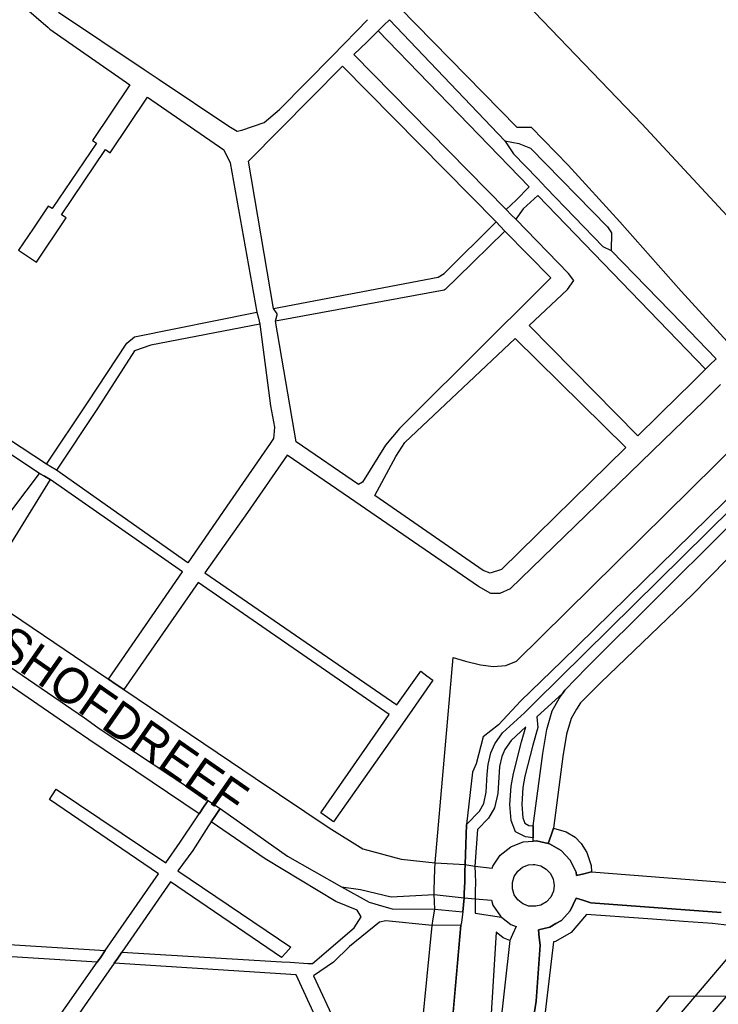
# Model space of a CAD drawing. Header units: metres. Extents: x 89872 to 99175, y 455036 to 468911.
# Tile 27 of 196: x 91217 to 91513, y 462793 to 463211. Entities that reach past the tile are written whole.
import ezdxf
from ezdxf.enums import TextEntityAlignment as Align

# ---------------------------------------------------------------- set-up
doc = ezdxf.new("R2010")
doc.units = ezdxf.units.M
for name, color, linetype in [('Gemeentegrenzen', 7, 'KG-GEMEENTE'), ('Spoorbaandeel', 10, 'Continuous'), ('Straatnamen doorgaand', 7, 'Continuous'), ('Wegdeel doorgaand', 1, 'Continuous')]:
    doc.layers.add(name, color=color, linetype=linetype)
doc.layers.add('Waterdeel', color=7, linetype='Continuous', true_color=0x00aaff)
doc.layers.add('Wegdeel', color=7, linetype='Continuous', true_color=0x9a9a9a)
doc.linetypes.add('KG-GEMEENTE', pattern='A,1,-2.25,[5,NLCS.SHX,S=1,R=0,X=0,Y=0],-2.25', length=5.5)

msp = doc.modelspace()

# ---------------------------------------------------------------- linework, layer by layer
at = {"layer": 'Gemeentegrenzen', "flags": 128}
msp.add_lwpolyline([(91985.81, 461811.85), (91972.57, 462039.53), (91971.6, 462056.3), (91967.49, 462128.63), (91962.83, 462210.97), (91960.34, 462254.93), (91958.38, 462287.72), (91957.54, 462303.5), (91953.25, 462376.82), (91949.07, 462450.57), (91945.57, 462510.65), (91945.53, 462511.41), (91944.05, 462536.8), (91939.65, 462613.05), (91939.1, 462623.35), (91938.57, 462631.45), (91938.23, 462636.98), (91937.67, 462642.89), (91936.85, 462652.09), (91936.52, 462654.38), (91935.98, 462657.99), (91935.33, 462663.56), (91934.45, 462669.41), (91933.8, 462674.81), (91933.05, 462679.59), (91932.12, 462684.85), (91931.02, 462690.8), (91930.09, 462696.64), (91928.92, 462701.54), (91927.67, 462706.73), (91926.53, 462711.8), (91925.24, 462717.4), (91923.73, 462722.43), (91922.33, 462727.7), (91920.92, 462732.71), (91919.31, 462738.23), (91915.52, 462749.56), (91913.84, 462754.96), (91910.59, 462763.16), (91900, 462756.63), (91894.27, 462753.1), (91893.41, 462752.56), (91893.08, 462752.35), (91884, 462746.62), (91876.06, 462741.71), (91871.9, 462739.14), (91859.4, 462731.41), (91857.07, 462730.38), (91854.17, 462729.67), (91840.7, 462727.72), (91801.69, 462720.65), (91743.12, 462709.89), (91742.28, 462716.24), (91723.98, 462713.51), (91721.47, 462713.14), (91720.03, 462712.92), (91719.53, 462715.26), (91717.01, 462726.9), (91710.31, 462748.15), (91708.08, 462760.41), (91708.41, 462802.88), (91701.05, 462801.8), (91700.15, 462801.67), (91694.18, 462809.59), (91686.69, 462814.41), (91673.3, 462814.88), (91656.6, 462811.35), (91643.73, 462809.01), (91625.38, 462808.56), (91618.79, 462800.58), (91616.38, 462798.02), (91547.8, 462797.16), (91535.89, 462797.01), (91533.97, 462796.98), (91532.91, 462796.98), (91492.23, 462796.74), (91467.4, 462766.42), (91427.24, 462713.3), (91393.47, 462668.65), (91384.92, 462657.34), (91345.12, 462601.61), (91322.75, 462570.28), (91311.3, 462554.1), (91298.16, 462535.1), (91240.59, 462451.23), (91199.39, 462390.97), (91179.79, 462362.29), (91160.33, 462333.57), (91116.85, 462270.02), (91100.95, 462246.71), (91075.23, 462209.11), (91051.88, 462174.92), (91033.16, 462147.46), (91019.52, 462127.52), (90993.15, 462089.17), (90959.24, 462039.53), (90924.92, 461989.3), (90854.66, 461891.45), (90848.48, 461882.28), (90843.78, 461875.03), (90834.61, 461861.6), (90817.06, 461835.96), (90811.97, 461836.6), (90802.84, 461837.74), (90801.07, 461837.96), (90760.92, 461842.97), (90699.32, 461850.65), (90696.92, 461850.95), (90695.83, 461851.08), (90678.28, 461853.27), (90675.91, 461853.57), (90672.92, 461853.94), (90670.47, 461854.25), (90666.84, 461854.7), (90664.35, 461855.01), (90664.01, 461855.05), (90609.06, 461861.91), (90479.28, 461799.79), (90472.29, 461804.82), (90462.06, 461812.15), (90453.36, 461818.46), (90438.82, 461828.9), (90419.02, 461844.35), (90421.38, 461847.24), (90429.77, 461949.31), (90429.54, 461950.1), (90406.8, 462028.72), (90405.32, 462036.59), (90404.76, 462039.53), (90393.73, 462098.21), (90392.3, 462105.79), (90384.04, 462159.12), (90392.42, 462305.56), (90391.99, 462305.98), (90370.47, 462327.07), (90399.99, 462360.63), (90422.7, 462386.62), (90434.72, 462401.41), (90436.55, 462403.6), (90435.45, 462404.75), (90419.84, 462421.08), (90403.64, 462438.52), (90393.79, 462449.24), (90393.71, 462449.33), (90386.15, 462467.2), (90374.47, 462495.6), (90363.46, 462525.49), (90355.96, 462545.83), (90348.73, 462563.94), (90333.81, 462601.31), (90333.12, 462603.04), (90318.97, 462638.48), (90318.87, 462638.7), (90313.58, 462651.96), (90281.92, 462735.54), (90267.14, 462773.68), (90265.29, 462797.2), (90265.01, 462800.73), (90264.77, 462803.83), (90264.66, 462805.22), (90240.77, 462869.48), (90208.47, 462948.15), (90171.15, 463039.41), (90171.1, 463039.53), (90162.16, 463061.39), (90153.37, 463082.88), (90133.53, 463130.56), (90133.48, 463130.7), (90126.29, 463147.97), (90105.85, 463197.09), (90105.84, 463197.12), (90102.3, 463205.62), (90099.75, 463211.73), (90114.01, 463299.45), (90115.39, 463307.17), (90116.59, 463313.87), (90117.35, 463318.08), (90126.99, 463371.94), (90167.36, 463420.21), (90209.48, 463471.04), (90213.6, 463476.02), (90245.14, 463510.53), (90303.59, 463572.17), (90304.37, 463573), (90450.55, 463727.19), (90461.14, 463738.35), (90463.31, 463740.64), (90464.72, 463742.71), (90536.27, 463847.55), (90538.65, 463851.04), (90562.43, 463885.88), (90582.05, 463914.68), (90599.47, 463940.24), (90600.86, 463942.28), (90601.04, 463942.55), (90640.85, 464000.98), (90667.03, 464039.53), (90691.97, 464076.25), (90692.05, 464076.37), (90694.18, 464079.51), (90701.12, 464089.5), (90701.18, 464089.58), (90702.2, 464091.09), (90703.4, 464092.85), (90714.67, 464109.44), (90725.77, 464125.78), (90726.72, 464127.19), (90740.2, 464147.04), (90762.73, 464180.92), (90765.08, 464184.57), (90771, 464193.76), (90771.42, 464193.23), (90806.89, 464250.06), (90799.19, 464267.98), (90793.58, 464280.07), (90804.61, 464284.92), (90803.81, 464286.83), (90821.67, 464318.03), (90833.48, 464340.07), (90842.17, 464363.91), (90849.47, 464388.53), (90850.9, 464396.71), (90858.13, 464437.99), (90858.63, 464440.87), (90862.59, 464497.94), (90866.13, 464525.28), (90871.25, 464551.16), (90878.53, 464576.98), (90885.23, 464600.76), (90894.69, 464624.16), (90916.23, 464670.78), (90923.29, 464685), (90927.38, 464693.22), (90938.43, 464709.97), (90941.09, 464714), (90957.05, 464733.72), (90973.35, 464753.19), (90989.85, 464772.53), (91044.92, 464827.73), (91063.03, 464849.21), (91079.63, 464871.08), (91092.42, 464893.28), (91103.51, 464916.81), (91112.67, 464940.33), (91120.29, 464963.85), (91127, 464987.97), (91139, 465039.53), (91144.01, 465061.06), (91152.55, 465098.5), (91157.84, 465121.7), (91161.11, 465136.01), (91167.76, 465165.19), (91172.72, 465186.93), (91274.16, 465169.82), (91278.87, 465168.92), (91306.94, 465164.19), (91332.25, 465159.92), (91370.23, 465153.71), (91556.5, 465122.29), (91557.9, 465122.05), (91558.32, 465121.98), (91871.9, 465069.08), (91922.03, 465060.62), (92028.58, 465042.86), (92029.05, 465042.78), (92039.59, 465041.01), (92042.01, 465042.88), (92058.73, 465054.97), (92061.16, 465057.23), (92072.53, 465074.55), (92088.56, 465098.55), (92080.97, 465168.59), (92067.81, 465290.11), (92105.28, 465350.83), (92113.42, 465364.09), (92113.85, 465364.8), (92156.87, 465434.93), (92230.87, 465530.04), (92308.96, 465565.35), (92325.03, 465572.62), (92358.36, 465534.34), (92375.52, 465545.73), (92376.91, 465547.36), (92384.66, 465556.46), (92397.29, 465571.45), (92416.04, 465593.91), (92432.88, 465613.69), (92464.88, 465651.21), (92497.86, 465688.87), (92505.83, 465697.44), (92511.57, 465704.12), (92521.66, 465716.37), (92529.98, 465726.8), (92537.61, 465736.36), (92552.63, 465755.02), (92556.4, 465759.68), (92562.83, 465767.63), (92569.99, 465776.31), (92574, 465780.59), (92577.23, 465784.05), (92588.96, 465795.43), (92608.34, 465813.96), (92622.92, 465827.43), (92631.95, 465835.5), (92640.36, 465842.9), (92646.72, 465848.4), (92649.67, 465851.09), (92655.38, 465856.57), (92659.68, 465860.77), (92669.91, 465871.24), (92675.75, 465876.86), (92679.79, 465880.73), (92688.17, 465888.52), (92695.01, 465895.69), (92697.26, 465898.27), (92704.75, 465907.62), (92710.44, 465915.75), (92715.48, 465923.91), (92725.57, 465940.5), (92746.28, 465971.18), (92753.8, 465982.23), (92759.43, 465990.23), (92765.7, 465998.94), (92769.21, 466003.16), (92773.77, 466008.49), (92780.83, 466016.17), (92794.83, 466030.97), (92802.6, 466039.51), (92802.62, 466039.53), (92809.88, 466047.53), (92816.37, 466054.82), (92821.82, 466061.33), (92828.63, 466069.34), (92835.92, 466079.06), (92842.64, 466088.4), (92855.4, 466105.33), (92855.72, 466105.42), (92856.2, 466105.49), (92856.58, 466105.48), (92857, 466105.46), (92857.27, 466105.4), (92857.62, 466105.29), (92857.92, 466105.17), (92858.19, 466105.04), (92858.49, 466104.84), (92859.04, 466104.43), (92861.97, 466101.77), (92865.72, 466098.37), (92920.24, 466048.9), (92924.01, 466045.52), (92930.57, 466039.62), (92998.61, 466101.64), (93005.84, 466108.13), (93007.72, 466106.77), (93009.32, 466105.61), (93030.87, 466090.03), (93065.85, 466064.82), (93100.67, 466039.53), (93102.63, 466038.11), (93109.36, 466033.25), (93110.1, 466034.21), (93306.23, 465895.87), (93359.76, 465857.43), (93435.05, 465802.05), (93442.08, 465801.87), (93443.29, 465801.85), (93453.92, 465801.63), (93457.86, 465939.66), (93469.43, 465939.2), (93472.19, 465939.09), (93475.38, 465938.96), (93481.54, 465938.72), (93483.27, 465938.65), (93484.14, 465938.62), (93485.57, 465938.11), (93486.41, 465937.57), (93494.85, 465922.09), (93504.14, 465904.63), (93508.62, 465897.95), (93513.13, 465894.34), (93520.95, 465889.78), (93530.99, 465883.82), (93532.52, 465882.69), (93535.59, 465878.57), (93538.2, 465872.98), (93542.8, 465865.6), (93545.32, 465862.19), (93550.73, 465857.44), (93558, 465851.82), (93581.85, 465842.2), (93589.8, 465836.36), (93596, 465832.33), (93604.61, 465824.42), (93611.17, 465817.58), (93626.64, 465799), (93639.91, 465783.23), (93651.14, 465769.83), (93670.29, 465745.71), (93684.46, 465727.85), (93694.85, 465714.77), (93712.32, 465692.69), (93728.2, 465671.99), (93747.98, 465645.79), (93761.04, 465629.12), (93766.29, 465628.08), (93771.39, 465626.55), (93776.82, 465625.79), (93788.1, 465624.27), (93792.4, 465621.55), (93838.86, 465642.65), (93852.5, 465660.67), (93871.9, 465686.31), (93875.58, 465691.17), (93878.32, 465694.79), (93890.16, 465710.98), (93902.12, 465728.33), (93905.89, 465733.99), (93919.17, 465753.96), (93935.19, 465778.88), (93943.9, 465792.43), (93948.65, 465800.04), (93970.06, 465836.53), (93970.54, 465837.4), (93971.35, 465838.89), (93989.07, 465871.24), (93993.85, 465879.98), (94010.83, 465914.78), (94036.3, 465967.7), (94036.96, 465969.06), (94053.84, 466007.74), (94056.01, 466013.14), (94057.82, 466017.96), (94065.93, 466039.53), (94071.93, 466055.52), (94073.83, 466060.66), (94078.67, 466074.57), (94085.46, 466094.06), (94093.55, 466118.42), (94094.92, 466122.53), (94102.3, 466146.15), (94103.67, 466150.8), (94110.42, 466174.94), (94113.71, 466186.71), (94121.68, 466216.88), (94125.59, 466232.1), (94127.77, 466240.59), (94137.96, 466288.64), (94144.53, 466331.52), (94144.93, 466334.98), (94145.41, 466339.09), (94145.82, 466342.66), (94151.42, 466390.75), (94153.23, 466390.7), (94157.6, 466460.9), (94159.9, 466526.21), (94159.35, 466560.42), (94158.49, 466578.41), (94170.96, 466578.54), (94209.06, 466578.94), (94214.84, 466579), (94215.89, 466579.01), (94219.52, 466579.05), (94240.71, 466579.18), (94241.51, 466579.18), (94263.35, 466579.32), (94263.77, 466579.32), (94282.32, 466579.43), (94323.27, 466579.65), (94379.32, 466580.31), (94401.36, 466585.53), (94402.65, 466586.01), (94419.81, 466593.87), (94424.57, 466597.31), (94434.77, 466604.54), (94443.71, 466610.91), (94446.73, 466613.07), (94447.21, 466613.41), (94452.88, 466617.46), (94455.64, 466618.85), (94468.76, 466625.48), (94489.19, 466633.87), (94509.41, 466639.35), (94528.78, 466642.95), (94558.66, 466645.13), (94568.59, 466644.46), (94591.46, 466642.45), (94597.53, 466641.07), (94607.95, 466639.18), (94627.5, 466635), (94700, 466615.5), (94735, 466606.5), (94916, 466566.5), (94919.73, 466565.74), (94955, 466558.5), (94960.94, 466557.34), (94964.2, 466556.71), (94965.83, 466558.34), (94967.61, 466560.24), (95049.67, 466540.64), (95076.19, 466534.31), (95121, 466523.72), (95162.95, 466513.62), (95181.07, 466509.25), (95206.54, 466503.31), (95252.02, 466491.75), (95295.53, 466480.7), (95302.45, 466479.13), (95324.97, 466472.76), (95370.65, 466460.17), (95399.23, 466452.31), (95479.68, 466427.72), (95495.6, 466422.85), (95497.02, 466422.44), (95500.31, 466421.48), (95521.54, 466414.36), (95521.72, 466414.3), (95578.37, 466395.31), (95578.38, 466395.16), (95578.82, 466390.43), (95579.2, 466386.47), (95579.25, 466385.66), (95579.74, 466378.15), (95579.76, 466373.01), (95579.77, 466370.42), (95579.73, 466368.56), (95579.7, 466366.73), (95579.55, 466358.34), (95579.25, 466356.16), (95579.19, 466355.76), (95578.88, 466353.52), (95578.85, 466353.31), (95576.38, 466342.92), (95574.98, 466330.93), (95574.45, 466318.83), (95574.73, 466296.11), (95575.17, 466266.8), (95575.16, 466263.45), (95574.33, 466256.64), (95572.45, 466246.32), (95570.27, 466235.69), (95567.02, 466224.62), (95557.98, 466194.3), (95552.98, 466177.27), (95549.34, 466166.34), (95547.1, 466160.72), (95545.34, 466154.12), (95542, 466138.28), (95539.78, 466125.62), (95539.36, 466123.58), (95537.12, 466114.76), (95535.79, 466105.96), (95534.78, 466098.22), (95534.13, 466088.41), (95533.79, 466082.76), (95533.54, 466078.91), (95530.66, 466058.4), (95529.12, 466043.77), (95528.98, 466039.53), (95528.97, 466039.12), (95530.32, 466010.37), (95530.62, 466007.24), (95531.17, 466003.97), (95531.78, 466000.6), (95540.13, 465977.94), (95544.77, 465965.04), (95546.23, 465960.02), (95549.07, 465951.74), (95550.04, 465947.53), (95550.97, 465942.66), (95552.42, 465934.03), (95552.68, 465931.95), (95553.53, 465925.61), (95554.12, 465921.5), (95556.73, 465908.18), (95558.94, 465897.06), (95560.33, 465890.16), (95561.4, 465883.69), (95562.18, 465878.87), (95562.57, 465875.79), (95562.89, 465866.79), (95563.3, 465854.63), (95563.55, 465848.28), (95563.55, 465843.26), (95563.6, 465835.56), (95563.61, 465832.46), (95563.31, 465827.46), (95562.96, 465822.22), (95562.3, 465816.61), (95561.77, 465812.67), (95560.32, 465803.53), (95559.52, 465798.89), (95558.78, 465795.56), (95553.78, 465772.56), (95551.91, 465764.15), (95550.5, 465757.21), (95548.74, 465750.32), (95547.3, 465744.37), (95546.46, 465740.94), (95543.92, 465732.87), (95540.23, 465722.02), (95539.71, 465720.56), (95539.09, 465716.02), (95538.47, 465711.26), (95536.77, 465702.24), (95527.92, 465670.67), (95527.84, 465668.95), (95527.7, 465667.03), (95528.82, 465658.18), (95531.91, 465635.75), (95537.16, 465601.96), (95537.52, 465600), (95537.96, 465597.87), (95540.35, 465589.87), (95543.94, 465578.1), (95546.47, 465570.53), (95553.13, 465554.75), (95567.64, 465520.24), (95573.21, 465505.84), (95574.45, 465501.86), (95575.55, 465498.07), (95576.32, 465494.08), (95576.62, 465490.2), (95576.79, 465485.95), (95576.96, 465481.99), (95576.94, 465478.22), (95576.51, 465474.48), (95576.09, 465472.29), (95575.37, 465469.6), (95574.08, 465465.33), (95572.6, 465461.08), (95571.42, 465458.18), (95570.11, 465455.28), (95568.34, 465451.92), (95565.89, 465448.07), (95565.58, 465447.53), (95562.52, 465440.39), (95559.07, 465433.06), (95540.84, 465399.48), (95523.65, 465368.23), (95516.81, 465356.01), (95511.85, 465347.89), (95492.52, 465317.33), (95486.36, 465307.5), (95480.59, 465297.94), (95479.77, 465296.75), (95477.89, 465294.01), (95477.47, 465293.39), (95474.71, 465289.14), (95468.37, 465278.85), (95458.8, 465263.96), (95447.6, 465249.33), (95444.94, 465246.39), (95423.24, 465225.43), (95398.04, 465200.76), (95373.2, 465175.41), (95363.98, 465165), (95359.15, 465158.83), (95346.67, 465140.48), (95339.62, 465123.09), (95339.26, 465121.58), (95339.18, 465121.24), (95334.55, 465081.47), (95341.66, 465053.51), (95345.02, 465039.53), (95348.03, 465026.98), (95349.31, 465022.05), (95356.2, 465000), (95365.4, 464970.54), (95381.79, 464806.72), (95385.02, 464770.86), (95387.49, 464748.32), (95390.41, 464718.29), (95392.34, 464697.86), (95394.99, 464671.19), (95397.14, 464648.62), (95399.53, 464624.71), (95401.63, 464602.45), (95403.59, 464583.03), (95405.53, 464565.38), (95408.42, 464541.95), (95402.27, 464514.29), (95399.71, 464506.14), (95396, 464495.22), (95392.73, 464487.76), (95388.49, 464478.32), (95384.48, 464470.56), (95376.24, 464454.26), (95370.72, 464442.66), (95365.78, 464430.78), (95358.53, 464412.74), (95352.49, 464396.26), (95346.71, 464379.44), (95342.53, 464364.85), (95337.15, 464344.05), (95332.52, 464321.23), (95329.92, 464306.43), (95328.5, 464296.12), (95326.71, 464282.12), (95326, 464271.02), (95324.59, 464249.71), (95320.1, 464176.63), (95318.9, 464159.43), (95318.29, 464150), (95317.32, 464135.22), (95315.89, 464119.26), (95314.25, 464108.78), (95312.59, 464099.71), (95310.39, 464089.6), (95308.2, 464079.59), (95303.92, 464039.53), (95303.57, 464036.29), (95301.26, 464026.09), (95299.28, 464017.67), (95299.7, 464009.14), (95300.39, 464004.82), (95300.41, 464004.65), (95301.12, 464001.68), (95302.34, 463997.54), (95304.62, 463991.84), (95307.55, 463986.46), (95310.75, 463981.69), (95314.99, 463977.11), (95320.94, 463971.02), (95331.81, 463960.54), (95359.48, 463931.58), (95381.27, 463908.82), (95403.65, 463884.27), (95431.79, 463853.53), (95455.46, 463827.96), (95466.68, 463815.34), (95502.46, 463776.61), (95532.68, 463744.19), (95547.03, 463729.25), (95563.9, 463711.87), (95579.55, 463695.82), (95589.54, 463685.3), (95600.69, 463673.67), (95610.21, 463663.67), (95617.15, 463656.6), (95628.25, 463643.69), (95639.94, 463629.57), (95649.37, 463617.44), (95657.97, 463605.63), (95666.29, 463594.26), (95674.77, 463581.25), (95681.69, 463570.07), (95689.15, 463556.53), (95695.8, 463543.74), (95701.56, 463532.04), (95707.3, 463519.64), (95712.61, 463507.25), (95717.22, 463494.89), (95721.94, 463481.96), (95726.25, 463469.18), (95729.73, 463456.86), (95733.65, 463443.47), (95736.72, 463431.45), (95739.62, 463418.44), (95745.12, 463383.87), (95747.24, 463369.95), (95749.45, 463354.91), (95750.98, 463338.88), (95752.46, 463322.34), (95754.03, 463308.55), (95756.14, 463293.1), (95758.26, 463276.49), (95760.29, 463260.4), (95762.38, 463245.18), (95764.92, 463229.99), (95767.11, 463215.76), (95769.04, 463205.23), (95771.78, 463190.86), (95774.47, 463176.59), (95777.4, 463162.1), (95779.82, 463148.83), (95783.17, 463133.08), (95785.7, 463120.22), (95789.51, 463102.67), (95800.23, 463039.53), (95801.15, 463034.11), (95808.28, 462989.38), (95816.21, 462948.6), (95822.09, 462914.33), (95830.21, 462870.66), (95840.79, 462822.54), (95848.68, 462791.26), (95856.28, 462759.18), (95863, 462728.44), (95868.03, 462705.46), (95871.9, 462690.57), (95880.9, 462655.94), (95891.2, 462609.73), (95902.59, 462560.92), (95903.74, 462555.46), (95913.19, 462510.87), (95919.28, 462490.65), (95920.63, 462486.29), (95909.41, 462481.41), (95909.91, 462479.61), (95909.27, 462479.33), (95905.81, 462477.83), (95905.48, 462478.58), (95900.36, 462476.31), (95871.9, 462463.72), (95867.59, 462461.81), (95857.03, 462457.14), (95848.4, 462453.32), (95846.91, 462452.66), (95834.55, 462447.19), (95826.84, 462443.75), (95826.33, 462443.52), (95823.48, 462442.25), (95819.82, 462440.62), (95806.01, 462434.47), (95783.17, 462424.31), (95760.34, 462414.13), (95714.69, 462393.78), (95690.96, 462383.13), (95662.53, 462370.21), (95633.33, 462356.49), (95602.21, 462341.3), (95578.89, 462329.38), (95575.85, 462327.82), (95554.1, 462316.19), (95541.15, 462309.03), (95526.13, 462300.53), (95513.34, 462293.09), (95496.4, 462282.98), (95481.94, 462274.11), (95466.47, 462264.26), (95454.63, 462256.1), (95434.43, 462241.75), (95416.45, 462228.55), (95394.75, 462212.05), (95389.26, 462207.73), (95370.73, 462193.15), (95368.87, 462191.67), (95369.48, 462190.88), (95369.09, 462190.56), (95368.1, 462191.76), (95366.98, 462190.84), (95366.65, 462191.24), (95365.99, 462192.05), (95347.74, 462177.1), (95335.45, 462166.79), (95305.84, 462140.56), (95277.11, 462113.55), (95261.47, 462100.73), (95241.53, 462081.98), (95228.52, 462069.75), (95221.58, 462063.22), (95203.07, 462043.03), (95199.88, 462039.53), (95175.71, 462013.01), (95154.67, 461988.39), (95142.48, 461973.61), (95126.8, 461954.23), (95111.13, 461934.85), (95101.93, 461923.06), (95084.08, 461899.01), (95065.19, 461871.33), (95044.83, 461840.97), (95034.77, 461826.04), (95016.41, 461798.16), (94997.39, 461770.54), (94998.3, 461770.04), (95003.14, 461767.38), (95034.37, 461750.23), (95077.96, 461726.07), (95081.36, 461723.94), (95167.44, 461678.98), (95166.77, 461678.47), (95161.23, 461673.92), (95169.8, 461669.24), (95169.06, 461668.64), (95163.22, 461663.95), (95152.82, 461655.57), (95147.19, 461650.97), (95131.9, 461638.89), (95115.93, 461626.14), (95101.08, 461614.34), (95100.03, 461613.51), (95084.11, 461600.97), (95069.83, 461589.95), (95056.22, 461579.19), (95049.96, 461574.14), (95034.42, 461561.79), (95023.08, 461553.31), (95017.31, 461548.99), (94998.51, 461534.46), (94992.09, 461528.74), (94984.51, 461522.67), (94965.78, 461505.96), (94939.61, 461483.94), (94919.01, 461467.23), (94897.04, 461449.17), (94873.46, 461429.5), (94856.43, 461415.88), (94838.21, 461401.58), (94815.01, 461383.45), (94795.62, 461367.85), (94790.33, 461363.12), (94770.87, 461346.88), (94754.13, 461331.97), (94722.31, 461304.51), (94682.92, 461272.33), (94656.54, 461251.2), (94640.69, 461238.37), (94616.64, 461218.49), (94589.37, 461197.16), (94574.19, 461185.52), (94552.62, 461168.48), (94547.32, 461164.27), (94518.9, 461141.12), (94505.3, 461130.77), (94495.14, 461123.18), (94480.84, 461111.32), (94472.12, 461103.84), (94456.75, 461090.7), (94443.65, 461079.53), (94438.38, 461074.7), (94435.1, 461071.26), (94432.67, 461068.63), (94426.74, 461061.67), (94423.24, 461058.7), (94418.9, 461055.33), (94410.89, 461051.13), (94406.71, 461048.42), (94404.43, 461046.56), (94395.45, 461039.53), (94390.62, 461035.75), (94363.61, 461014.68), (94333.22, 460990.56), (94311.5, 460973.29), (94296.62, 460961.2), (94279.16, 460946.76), (94256.08, 460927.62), (94237.84, 460912.89), (94228.8, 460905.45), (94208.07, 460887.46), (94191.68, 460873.78), (94173.6, 460858.78), (94158.61, 460846.77), (94141.13, 460832.84), (94123.98, 460819.3), (94110.48, 460808.98), (94093.38, 460795.66), (94085.02, 460788.88), (94076.97, 460782.08), (94064.25, 460771.51), (94048.28, 460757.82), (94033.55, 460746.49), (94016.61, 460733.42), (93999.95, 460719.99), (93973.59, 460699.28), (93972.51, 460698.4), (93969.13, 460695.67), (93969.06, 460695.62), (93936.44, 460669.08), (93937.4, 460667.46), (93881.86, 460622.62), (93877.48, 460619.09), (93871.9, 460614.58), (93849.36, 460596.39), (93844.03, 460592.08), (93822.59, 460574.78), (93822, 460574.28), (93780.04, 460537.93), (93773.53, 460532.43), (93747.56, 460509.6), (93701.46, 460469.06), (93661.61, 460434.02), (93557.94, 460380.06), (93475.78, 460337.73), (93428.58, 460312.93), (93393.7, 460292.89), (93386.88, 460286.74), (93366.1, 460267.64), (93329.61, 460233.85), (93295.16, 460201.73), (93249.43, 460159.19), (93201.19, 460114.23), (93156.33, 460072.2), (93121.09, 460039.53), (93110.85, 460030.04), (93077.29, 459999.15), (93042.01, 459967.24), (93015.14, 459942.77), (93012.55, 459940.42), (92988.16, 459918.01), (92963.08, 459895.19), (92946.15, 459881.13), (92782.13, 459730.55), (92702.35, 459657.95), (92657.84, 459618.97), (92635.21, 459597.77), (92385.94, 459364.34), (92380.03, 459374.16), (92339.89, 459440.92), (92348.47, 459531.52), (92356.69, 459618.32), (92356.7, 459618.4), (92345.49, 459732.65), (92343.41, 459753.78), (92343.42, 459753.93), (92344.95, 459799.96), (92347.14, 459866.13), (92347.45, 459866.32), (92390.27, 459893), (92305.29, 460039.53), (92299.44, 460049.62), (92296.84, 460054.11), (92204.91, 460208.88), (92204.74, 460209.17), (92203.57, 460211.12), (92203.11, 460211.9), (92202.04, 460213.69), (92074.83, 460426.49), (92068.94, 460436.46), (92022.86, 460411.71), (91987.38, 460473), (91980.24, 460485.33), (91965.51, 460472.78), (91965.41, 460472.65), (91961.16, 460467.16), (91956.5, 460461.14), (91956.36, 460460.96), (91948.56, 460451.25), (91953.2, 460437.7), (91953.84, 460435.8), (91956.76, 460427.29), (91957.73, 460424.45), (91956.75, 460422.95), (91939.1, 460395.78), (91938.87, 460395.41), (91919.58, 460364.85), (91948.83, 460302.52), (91948.45, 460302.16), (91908.63, 460265.19), (91871.9, 460231.08), (91863.71, 460223.48), (91829.97, 460279.74), (91829.67, 460280.23), (91824.63, 460288.64), (91824.61, 460288.68), (91824.4, 460289.03), (91816.79, 460301.72), (91819.64, 460305.48), (91829.93, 460321.17), (91840.6, 460338.46), (91845.85, 460348.55), (91856.88, 460373.76), (91871.66, 460405.5), (91871.9, 460405.98), (91891.75, 460446.44), (91905.99, 460473.46), (91918.5, 460493.59), (91929.18, 460509.93), (91940.22, 460529), (91946.76, 460540.9), (91957.89, 460561.15), (91970.98, 460586.91), (91984.68, 460613.63), (91992.01, 460627.85), (92013.25, 460661.97), (92030.97, 460684.81), (92049.21, 460710.73), (92062.29, 460727.44), (92078, 460757.65), (92087.66, 460777.01), (92094.36, 460790.92), (92097.57, 460800.37), (92103.1, 460814.82), (92109.13, 460832.66), (92119.53, 460865.73), (92126.14, 460896.84), (92127.49, 460905.43), (92129.76, 460914.39), (92135.36, 460943.2), (92138.27, 460952.72), (92138.66, 460953.98), (92144.24, 460972.64), (92149.57, 460992.54), (92152.6, 461007.14), (92152.85, 461008.6), (92153.66, 461013.38), (92154.53, 461022.02), (92155.2, 461033.98), (92155.35, 461039.53), (92155.37, 461040.14), (92155.18, 461046.41), (92153.51, 461061.42), (92153.05, 461064.92), (92148.5, 461088.24), (92145.82, 461096.61), (92144.56, 461099.71), (92141.5, 461106.31), (92139.14, 461111.06), (92132.03, 461124.88), (92109.74, 461163.87), (92092.42, 461195.41), (92092.34, 461195.54), (92083.07, 461212.42), (92058.11, 461258.26), (92044.3, 461284.17), (92033.78, 461306.12), (92029.8, 461315.54), (92025.18, 461327.02), (92022.62, 461334.88), (92020.9, 461340.66), (92018.29, 461349.73), (92016.77, 461356.21), (92014.96, 461364.94), (92013.81, 461370.99), (92013.14, 461376.04), (92011.98, 461385.86), (92009.83, 461406.51), (92009.04, 461414.38), (92008.45, 461422), (92008.08, 461428.85), (92006.61, 461452.41), (92005.98, 461462.23), (92005.07, 461481.07), (92002.65, 461522.01), (92001.21, 461544.76), (91999.79, 461569.43), (91996.21, 461634.32), (91993.76, 461676.13), (91993.28, 461684.3), (91985.81, 461811.85)], close=True, dxfattribs=at)
at = {"layer": 'Spoorbaandeel', "color": 7, "lineweight": -3}
msp.add_lwpolyline([(91497.69, 462789.98), (91521.86, 462818.38), (91526.81, 462824.2), (91534.42, 462817.72), (91529.47, 462811.9), (91510.68, 462789.83)], close=True, dxfattribs=at)
at = {"layer": 'Waterdeel', "lineweight": -3}
for p, q in [((91427.67, 462939.05), (91522.77, 463033.03)), ((91533.54, 463024.02), (91446.86, 462939.09)), ((91393.17, 462853.54), (91400.8, 462940.55)), ((91400.8, 462940.55), (91406.02, 462939.05)), ((91406.02, 462939.05), (91412.37, 462937.56)), ((91412.37, 462937.56), (91417.97, 462936.82)), ((91417.97, 462936.82), (91423.19, 462937.19)), ((91423.19, 462937.19), (91427.67, 462939.05)), ((91446.86, 462939.09), (91429.58, 462922.27)), ((91429.58, 462922.27), (91420.11, 462912.09)), ((91420.11, 462912.09), (91413.48, 462906.88)), ((91413.48, 462906.88), (91410.64, 462895.51)), ((91410.64, 462895.51), (91408.98, 462891.96)), ((91408.98, 462891.96), (91406.5, 462869.82)), ((91406.5, 462869.82), (91405.93, 462852.8)), ((91393.07, 462850.64), (91393.17, 462853.54)), ((91405.93, 462852.8), (91405.79, 462849.94)), ((91392.89, 462846.53), (91393.07, 462850.64)), ((91405.79, 462849.94), (91405.76, 462845.42)), ((91392.77, 462841.83), (91392.89, 462846.53)), ((91405.76, 462845.42), (91405.54, 462840.6)), ((91392.74, 462840), (91392.77, 462841.83)), ((91393.05, 462833.84), (91392.74, 462840)), ((91405.54, 462840.6), (91405.52, 462838.65)), ((91405.52, 462838.65), (91404.99, 462832.67)), ((91392.38, 462829.69), (91393.05, 462833.84)), ((91404.99, 462832.67), (91404.32, 462828.3)), ((91385.36, 462761.58), (91391.94, 462826.95)), ((91391.94, 462826.95), (91392.38, 462829.69)), ((91404.12, 462827.01), (91400.14, 462781.95)), ((91404.32, 462828.3), (91404.12, 462827.01))]:
    msp.add_line(p, q, dxfattribs=at)
msp.add_lwpolyline([(91520.61, 463124.15), (91480.78, 463167.08), (91421.35, 463229.17)], dxfattribs=at)
at = {"layer": 'Wegdeel'}
for p, q in [((91371.45, 463208.83), (91373.88, 463211.2)), ((91373.88, 463211.2), (91422.73, 463159.84)), ((91369.04, 463206.47), (91371.45, 463208.83)), ((91433.09, 463140.25), (91369.04, 463206.47)), ((91422.73, 463159.84), (91426.4, 463154.35)), ((91426.4, 463154.35), (91436.54, 463143.8)), ((91427.6, 463134.6), (91433.09, 463140.25)), ((91436.54, 463143.8), (91440.29, 463139.91)), ((91436.66, 463136.56), (91430.53, 463130.91)), ((91507.86, 463062.94), (91436.66, 463136.56)), ((91440.29, 463139.91), (91464.29, 463114.94)), ((91423.29, 463130.66), (91427.6, 463134.6)), ((91425.49, 463128.45), (91423.29, 463130.66)), ((91427.35, 463126.59), (91425.49, 463128.45)), ((91430.53, 463130.91), (91427.35, 463126.59)), ((91397.06, 463103.51), (91419.03, 463125.51)), ((91419.03, 463125.51), (91420.78, 463123.65)), ((91420.78, 463123.65), (91422.78, 463121.51)), ((91422.78, 463121.51), (91402.55, 463101.74)), ((91464.29, 463114.94), (91467.79, 463113.31)), ((91467.79, 463113.31), (91497.76, 463082.45)), ((91394.45, 463102.02), (91397.06, 463103.51)), ((91324.67, 463088.63), (91394.45, 463102.02)), ((91402.55, 463101.74), (91397.47, 463096.78)), ((91397.06, 463096.42), (91325.44, 463083.29)), ((91397.47, 463096.78), (91397.06, 463096.42)), ((91265.7, 463076.71), (91317.55, 463087.11)), ((91317.55, 463087.11), (91318.21, 463084.5)), ((91326.24, 463086.46), (91324.67, 463088.63)), ((91325.44, 463083.29), (91326.13, 463086.02)), ((91326.13, 463086.02), (91326.24, 463086.46)), ((91318.83, 463082.03), (91272.58, 463073.09)), ((91318.21, 463084.5), (91318.83, 463082.03)), ((91497.76, 463082.45), (91504.56, 463075.34)), ((91245.82, 463048.64), (91262.46, 463073.92)), ((91262.46, 463073.92), (91265.7, 463076.71)), ((91504.56, 463075.34), (91512.35, 463067.35)), ((91265.64, 463070.75), (91250.01, 463046.22)), ((91272.58, 463073.09), (91265.64, 463070.75)), ((91512.35, 463067.35), (91509.7, 463064.74)), ((91509.7, 463064.74), (91507.86, 463062.94)), ((91228.34, 463022.64), (91245.82, 463048.64)), ((91250.01, 463046.22), (91232.57, 463020.11)), ((91230.17, 463021.55), (91228.34, 463022.64)), ((91232.57, 463020.11), (91230.17, 463021.55)), ((91441.14, 462861.73), (91442.33, 462865.27)), ((91442.33, 462865.27), (91443.32, 462868.24)), ((91443.32, 462868.24), (91448.73, 462866.71)), ((91448.73, 462866.71), (91452.55, 462864.38)), ((91452.55, 462864.38), (91455.13, 462861.67)), ((91441.69, 462861.6), (91441.14, 462861.73)), ((91446.61, 462858.77), (91441.69, 462861.6)), ((91455.13, 462861.67), (91457.47, 462857.85)), ((91450.48, 462854.61), (91446.61, 462858.77)), ((91457.47, 462857.85), (91459.32, 462852.31)), ((91452.95, 462849.49), (91450.48, 462854.61)), ((91459.32, 462852.31), (91459.49, 462849.61)), ((91453.08, 462848.05), (91452.95, 462849.49)), ((91456.3, 462848.83), (91453.08, 462848.05)), ((91459.49, 462849.61), (91456.3, 462848.83)), ((91450.46, 462833.15), (91452.99, 462838.48)), ((91452.99, 462838.48), (91455.78, 462837.64)), ((91455.78, 462837.64), (91459.27, 462836.54)), ((91459.27, 462836.54), (91514.52, 462832.36)), ((91446.71, 462829.07), (91450.46, 462833.15)), ((91457.33, 462831.63), (91450.84, 462823.95)), ((91467.34, 462830.89), (91457.33, 462831.63)), ((91441.81, 462826.2), (91444.36, 462827.69)), ((91444.36, 462827.69), (91446.71, 462829.07)), ((91485.34, 462829.57), (91467.34, 462830.89)), ((91498.55, 462828.6), (91485.34, 462829.57)), ((91510.86, 462827.69), (91498.55, 462828.6)), ((91520.35, 462826.69), (91510.86, 462827.69)), ((91436.97, 462825.07), (91441.81, 462826.2)), ((91437.32, 462821.82), (91436.97, 462825.07)), ((91450.84, 462823.95), (91444.25, 462820.1)), ((91435.99, 462794.73), (91437.68, 462818.56)), ((91437.68, 462818.56), (91437.32, 462821.82)), ((91443.43, 462819.91), (91439.46, 462786.66)), ((91444.25, 462820.1), (91443.43, 462819.91)), ((91432.07, 462769.75), (91435.99, 462794.73))]:
    msp.add_line(p, q, dxfattribs=at)
for points in [[(91203.44, 463229.97), (91229.1, 463207.83), (91229.75, 463207.24), (91263.68, 463183.53), (91247.82, 463159.96), (91249.52, 463158.79), (91230.84, 463131.03), (91229.11, 463132.15), (91222.83, 463122.8), (91216.52, 463113.43), (91224.11, 463108.32), (91236.78, 463127.16), (91234.8, 463128.45), (91253.41, 463156.11), (91255.35, 463154.77), (91271.2, 463178.32), (91303.55, 463155.96), (91306.3, 463150.45), (91317.55, 463087.11), (91318.21, 463084.5), (91318.83, 463082.03), (91323.39, 463047.36), (91325.03, 463038.36), (91324.76, 463034.93), (91324.65, 463033.51), (91323.2, 463031.39), (91306.18, 463006.58), (91288.31, 462980.78), (91232.57, 463020.11), (91230.17, 463021.55), (91228.34, 463022.64), (91206.75, 463036.76)], [(91378.13, 463216.34), (91427.83, 463165.54), (91433.85, 463165.54), (91449.6, 463149.48), (91471.52, 463125.38), (91497.46, 463096.04), (91518.52, 463072.98)], [(91233.45, 463214.34), (91269.82, 463190.04), (91276.15, 463185.81), (91305.72, 463166.05), (91309.16, 463163.92), (91311.15, 463164.35), (91320.64, 463167.62), (91327.12, 463173.08), (91349.65, 463195.85), (91354.5, 463200.75), (91360.01, 463206.54), (91364.46, 463211.21)], [(91514.16, 463056.42), (91507.37, 463049.59), (91485.39, 463028.25), (91480.26, 463023.27), (91425.06, 462969.67), (91420.58, 462967.8), (91416.85, 462967.8), (91411.62, 462970.79), (91363.67, 463003.66), (91356.82, 463008.35), (91330.37, 463026.48), (91313.64, 463002.16), (91295.57, 462976.49), (91376.97, 462920.49), (91387.06, 462934.86), (91389.67, 462932.89), (91392.24, 462930.95), (91382.28, 462916.76), (91377.62, 462910.12), (91350.08, 462870.91), (91347.56, 462872.7), (91344.77, 462874.67), (91373.7, 462916.49), (91292.63, 462972.39), (91261.13, 462927.05), (91257.92, 462929.22), (91254.64, 462931.43), (91286.02, 462976.97), (91229.94, 463016.1), (91227.48, 463017.53), (91225.43, 463018.71), (91200.33, 463035.15)], [(91345.51, 462781.39), (91334.18, 462806.03), (91257.04, 462810.87), (91258.55, 462813.05), (91260.31, 462815.58), (91328.23, 462811.5), (91331.77, 462811.29), (91339.22, 462810.84), (91341.22, 462810.72), (91358.82, 462825.86), (91361.75, 462830.59), (91360.05, 462833.42), (91351.02, 462837.09), (91321.08, 462855.17), (91298.15, 462870.84), (91300.3, 462874.03), (91302, 462876.54), (91330.52, 462856.25), (91353.5, 462843.36), (91365.22, 462836.74), (91371.46, 462834.93), (91374.96, 462833.98), (91393.05, 462833.84), (91404.99, 462832.67), (91405.52, 462838.65), (91405.54, 462840.6), (91405.76, 462845.42), (91405.79, 462849.94), (91405.93, 462852.8), (91406.5, 462869.82), (91411.93, 462875.41), (91413.78, 462878.61), (91414.88, 462883.53), (91415.25, 462891.04), (91415.62, 462895.22), (91416.85, 462900.15), (91418.45, 462903.97), (91421.78, 462908.64), (91431.03, 462917.16), (91435.57, 462921.62), (91540.08, 463024.82)], [(91545.64, 463024.05), (91457.57, 462936.36), (91448.15, 462926.81), (91447.27, 462925.52), (91436.27, 462915.47), (91436.79, 462910.87), (91434.58, 462903.48), (91431.26, 462890.31), (91430.39, 462885.39), (91429.9, 462878.25), (91430.39, 462872.59), (91431.26, 462870.25), (91432.98, 462869.39), (91434.77, 462869.19), (91434.78, 462866.73), (91434.78, 462864.14), (91431.54, 462864.5), (91427.24, 462866.65), (91425.45, 462871.48), (91424.87, 462878.21), (91425.41, 462886), (91426.35, 462891.36), (91429.74, 462904.82), (91431.69, 462911.19), (91425.46, 462905.4), (91422.74, 462901.58), (91421.49, 462898.61), (91420.45, 462894.41), (91419.73, 462882.87), (91418.37, 462876.81), (91415.85, 462872.44), (91411.12, 462867.58), (91410, 462852.06), (91410.1, 462848.87), (91410.23, 462845.17), (91410.13, 462841.47), (91410.09, 462838.28), (91410.15, 462832.15), (91421.34, 462830.5), (91425.32, 462827.35), (91427.49, 462826.51), (91425.99, 462823.09), (91424.88, 462820.56), (91422.06, 462821.65), (91418.99, 462824.08), (91416.7, 462784.86)], [(91554.13, 463020.28), (91502.12, 462967.23), (91463.41, 462930.03), (91454.83, 462921.33), (91453.07, 462918.74), (91450.81, 462914.66), (91448.93, 462908.12), (91447.38, 462898.58), (91443.32, 462868.24), (91442.33, 462865.27), (91441.14, 462861.73), (91437.95, 462862.45), (91436.16, 462862.86), (91434.79, 462862.75), (91434.78, 462864.14), (91434.78, 462866.73), (91434.77, 462869.19), (91438.87, 462899.84), (91440.52, 462910), (91442.82, 462917.98), (91445.73, 462923.25), (91447.27, 462925.52), (91448.15, 462926.81), (91457.57, 462936.36), (91545.64, 463024.05)], [(91207.87, 462995.6), (91225.43, 463018.71), (91227.48, 463017.53), (91229.94, 463016.1), (91200.25, 462968.12)], [(91207.61, 462940.16), (91244.49, 462914.99), (91246.99, 462913.2), (91250.72, 462910.54), (91296.89, 462879.96), (91295.23, 462877.51), (91293.07, 462874.31), (91246.37, 462905.85), (91240.55, 462909.83), (91206.92, 462932.89)], [(91222.71, 462772.56), (91249.81, 462811.33), (91251.35, 462813.52), (91253.3, 462816.29), (91275.83, 462848.84), (91229.62, 462880.31), (91230.91, 462882.31), (91232.49, 462884.77), (91278.98, 462853.49), (91285.01, 462862.3), (91291.92, 462872.56), (91293.07, 462874.31), (91295.23, 462877.51), (91296.89, 462879.96), (91300.01, 462877.87), (91302, 462876.54), (91300.3, 462874.03), (91298.15, 462870.84), (91297, 462869.15), (91290.39, 462858.69), (91284.08, 462850.05), (91332.05, 462817.77), (91329.89, 462815.37), (91328.02, 462813.3), (91280.91, 462845.38), (91260.31, 462815.58), (91258.55, 462813.05), (91257.04, 462810.87), (91227.65, 462768.62)], [(91400.14, 462781.95), (91404.12, 462827.01), (91391.94, 462826.95), (91372.2, 462828.9), (91369.65, 462828.33), (91356.84, 462817.95), (91350.07, 462811.29), (91341.64, 462805.56), (91351, 462785.2)], [(91155.84, 462822.35), (91253.3, 462816.29), (91251.35, 462813.52), (91249.81, 462811.33), (91152.5, 462817.43)]]:
    msp.add_lwpolyline(points, dxfattribs=at)
for points in [[(91479.13, 463034.69), (91433.06, 463081.5), (91449.32, 463096.79), (91451.93, 463100.53), (91449.69, 463103.51), (91427.35, 463126.59), (91425.49, 463128.45), (91423.29, 463130.66), (91358.74, 463196.43), (91364.3, 463201.86), (91369.04, 463206.47), (91371.45, 463208.83), (91373.88, 463211.2), (91422.73, 463159.84), (91428.69, 463158.67), (91433.64, 463156.76), (91466.27, 463123.38), (91467.93, 463120.71), (91467.79, 463113.31), (91497.76, 463082.45), (91504.56, 463075.34), (91512.35, 463067.35), (91509.7, 463064.74), (91507.86, 463062.94), (91501.15, 463056.34), (91496.6, 463051.87)], [(91360.73, 463014.06), (91334.2, 463032.12), (91325.44, 463083.29), (91326.13, 463086.02), (91326.24, 463086.46), (91324.67, 463088.63), (91314, 463151.23), (91353.9, 463191.54), (91419.03, 463125.51), (91420.78, 463123.65), (91422.78, 463121.51), (91442.23, 463101.65), (91427.54, 463087.04), (91421.63, 463081.16), (91416.74, 463076.3), (91378.03, 463037.81), (91372.06, 463030.71), (91362.35, 463015.03)], [(91427.1, 463075.89), (91474.03, 463029.69), (91421.32, 462977.88), (91416.47, 462976.39), (91413.49, 462977.51), (91367.56, 463009.33), (91376.54, 463025.86), (91380.27, 463031.83)]]:
    msp.add_lwpolyline(points, close=True, dxfattribs=at)
at = {"layer": 'Wegdeel doorgaand'}
for points in [[(91200.25, 462968.12), (91248.95, 462935.22), (91254.64, 462931.43), (91257.92, 462929.22), (91261.13, 462927.05), (91306.35, 462896.55), (91316.83, 462889.48), (91348.24, 462868.29), (91362.58, 462859.5), (91378.82, 462855.07), (91393.17, 462853.54), (91405.93, 462852.8), (91407.42, 462852.53), (91410, 462852.06), (91417.34, 462851.25), (91417.59, 462852.09), (91420.78, 462856.79), (91425.21, 462860.34), (91430.49, 462862.42), (91434.79, 462862.75), (91436.16, 462862.86), (91437.95, 462862.45), (91441.14, 462861.73), (91441.69, 462861.6), (91446.61, 462858.77), (91450.48, 462854.61), (91452.95, 462849.49), (91453.08, 462848.05), (91456.3, 462848.83), (91459.49, 462849.61), (91524.49, 462844.65)], [(91207.61, 462940.16), (91244.49, 462914.99), (91246.99, 462913.2), (91250.72, 462910.54), (91296.89, 462879.96), (91300.01, 462877.87), (91302, 462876.54), (91330.52, 462856.25), (91353.5, 462843.36), (91361.55, 462842.22), (91374.48, 462839.09), (91392.74, 462840), (91405.52, 462838.65), (91407.03, 462838.52), (91410.09, 462838.28), (91417.01, 462837.61), (91417.65, 462835.56), (91420.87, 462830.88), (91421.34, 462830.5), (91425.32, 462827.35), (91427.49, 462826.51), (91425.99, 462823.09), (91424.88, 462820.56), (91420.43, 462781.42)], [(91514.52, 462832.36), (91459.27, 462836.54), (91455.78, 462837.64), (91452.99, 462838.48), (91450.46, 462833.15), (91446.71, 462829.07), (91444.36, 462827.69), (91441.81, 462826.2), (91436.97, 462825.07), (91437.32, 462821.82), (91437.68, 462818.56), (91435.99, 462794.73), (91432.07, 462769.75)]]:
    msp.add_lwpolyline(points, dxfattribs=at)
msp.add_lwpolyline([(91435.86, 462835.06), (91432.82, 462835.16), (91431.5, 462835.67), (91430.33, 462836.12), (91428.24, 462837.77), (91426.73, 462839.97), (91426.28, 462841.41), (91425.93, 462842.52), (91425.92, 462845.18), (91426.68, 462847.65), (91428.2, 462849.94), (91430.28, 462851.61), (91432.76, 462852.59), (91434.81, 462852.74), (91435.42, 462852.79), (91437.94, 462852.22), (91440.33, 462850.87), (91442.14, 462848.92), (91443.3, 462846.51), (91443.42, 462845.71), (91443.7, 462843.88), (91443.33, 462841.41), (91442.18, 462838.89), (91440.37, 462836.92), (91438.07, 462835.58)], close=True, dxfattribs=at)

# ---------------------------------------------------------------- texts
at = {"layer": 'Straatnamen doorgaand'}
msp.add_text('STEVENSHOFDREEF', height=15, rotation=325.1491, dxfattribs=at).set_placement((91227.29, 462936.64), align=Align.MIDDLE_CENTER)

doc.saveas('drawing.dxf')
